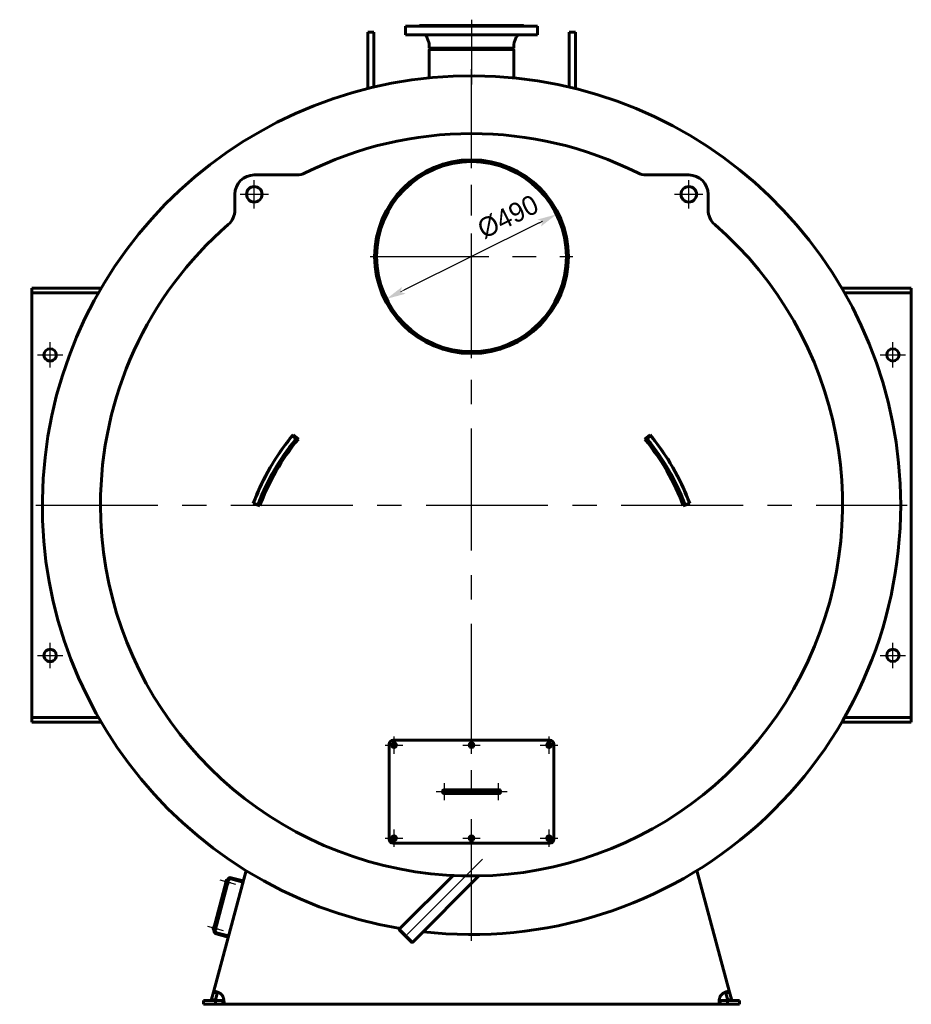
# Model space of a CAD drawing. Header units: millimetres. Extents: x 0 to 5196, y -193 to 841.
# Tile 5 of 6: x 3756 to 3986, y -126 to 128. Entities that reach past the tile are written whole.
import ezdxf

# ---------------------------------------------------------------- set-up
doc = ezdxf.new("R2010")
doc.units = ezdxf.units.MM
for name, pattern in [('CENTER_per1_scale0.163386', [8.3, 5.1875, -1.0375, 1.0375, -1.0375]), ('CENTER_per1_scale0.196850', [10, 6.25, -1.25, 1.25, -1.25]), ('CENTER_per1_scale0.236220', [12, 7.5, -1.5, 1.5, -1.5]), ('CENTER_per1_scale0.270697', [13.751396, 8.594623, -1.718925, 1.718925, -1.718925]), ('CENTER_per1_scale0.433071', [22, 13.75, -2.75, 2.75, -2.75]), ('CENTER_per1_scale0.629921', [32, 20, -4, 4, -4]), ('CENTER_per1_scale0.787402', [40, 25, -5, 5, -5]), ('CENTER_per2_scale0.862993', [43.840036, 27.400023, -5.480005, 5.480005, -5.480005]), ('CENTER_per2c_scale0.990963', [50.340909, 31.463068, -6.292614, 6.292614, -6.292614]), ('CENTER_per3_scale0.754593', [38.333333, 23.958333, -4.791667, 4.791667, -4.791667]), ('CENTER_per6_scale0.868930', [44.141667, 27.588542, -5.517708, 5.517708, -5.517708]), ('CENTER_pera_scale0.964567', [49, 30.625, -6.125, 6.125, -6.125])]:
    doc.linetypes.add(name, pattern=pattern)
doc.styles.add('TextStyle_1', font='T-FLEX Type A.TTF', dxfattribs={"height": 5})
doc.dimstyles.new('DIM_ST_3', dxfattribs={"dimtxt": 5, "dimasz": 5, "dimexe": 0, "dimexo": 0, "dimgap": 1.25, "dimtad": 1, "dimlfac": 10, "dimrnd": 0.01, "dimdsep": 46, "dimtxsty": 'TextStyle_1', "dimblk": 'Arrow_3_C7_Status', "dimcen": 0.09, "dimclrd": 7, "dimclre": 7, "dimclrt": 7, "dimazin": 0, "dimtfac": 1, "dimtdec": 0, "dimtmove": 0, "dimatfit": 0, "dimldrblk": 'NONE', "dimfxl": 1, "dimtvp": 1, "dimtolj": 1, "dimarcsym": 0})

# ---------------------------------------------------------------- blocks, each defined once
blk = doc.blocks.new('Arrow_3_C7_Status')
at = {"color": 7, "linetype": 'Continuous', "lineweight": 0}
blk.add_line((-1, 0), (-0.8, 0), dxfattribs=at)
at = {"color": 7}
blk.add_solid([(-1, -0.2), (0, 0), (-0.8, 0), (-1, 0.2)], dxfattribs=at)
blk = doc.blocks.new('*D12')
at = {"color": 7, "lineweight": -2}
blk.add_line((17.46, 75.28), (-17.46, 57.92), dxfattribs=at)
at = {"layer": 'Defpoints', "color": 0}
for p in [(21.94, 77.5), (-17.46, 57.92)]:
    blk.add_point(p, dxfattribs=at)
at = {"color": 7, "lineweight": -2, "xscale": 5, "yscale": 5, "zscale": 5}
for p, rotation in [((21.94, 77.5), 26.42717916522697), ((-21.94, 55.7), 206.427179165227)]:
    blk.add_blockref('Arrow_3_C7_Status', p, dxfattribs=dict(at, rotation=rotation))
at = {"color": 7, "insert": (9.42, 76.87), "char_height": 5, "attachment_point": 5, "rotation": 26.4272, "style": 'TextStyle_1'}
blk.add_mtext('\\A1;%%c490{\\H0.5x;\\S^ ;} ', dxfattribs=at)
blk = doc.blocks.new('_None')
blk = doc.blocks.new('Проекция_3')
at = {"color": 7, "linetype": 'CENTER_per1_scale0.433071', "lineweight": 25}
blk.add_line((0, 127.7167), (0, 122.1833), dxfattribs=at)
at = {"color": 7, "linetype": 'Continuous', "lineweight": 60}
for p, q in [((-26.8, 118.8411), (-26.8, 124.4805)), ((-25.2, 124.4805), (-26.8, 124.4805)), ((-25.2, 118.8411), (-25.2, 124.4805)), ((0, 126.05), (-17, 126.05)), ((-17, 126.05), (-17, 123.85)), ((0, 126.25), (-13.4, 126.25)), ((0, 126.25), (13.4, 126.25)), ((0, 126.05), (17, 126.05)), ((17, 123.85), (17, 126.05)), ((25.2, 118.8411), (25.2, 124.4805)), ((26.8, 124.4805), (25.2, 124.4805)), ((26.8, 118.8411), (26.8, 124.4805)), ((0, 123.85), (-17, 123.85)), ((-11.5114, 123.1899), (-11.0145, 121.8147)), ((0, 123.85), (17, 123.85)), ((11.0145, 121.8147), (11.5114, 123.1899)), ((-10.955, 121.4749), (-10.955, 120.3416)), ((0, 120.3416), (-10.955, 120.3416)), ((-10.955, 120.3416), (-10.575, 120.05)), ((-10.955, 120.05), (10.955, 120.05)), ((-10.955, 120.05), (-10.955, 112.7069)), ((0, 120.3416), (10.955, 120.3416)), ((10.575, 120.05), (10.955, 120.3416)), ((10.955, 120.3416), (10.955, 121.4749)), ((10.955, 112.7069), (10.955, 120.05)), ((-26.8, 109.9585), (-26.8, 118.8411)), ((-25.2, 110.3449), (-25.2, 118.8411)), ((25.2, 110.3449), (25.2, 118.8411)), ((26.8, 109.9585), (26.8, 118.8411)), ((-10.955, 112.7069), (-10.955, 112.7069)), ((10.955, 112.7069), (10.955, 112.7069)), ((-0.0021, 91.1), (-0.0022, 91.6)), ((0.0021, 91.1), (0.0022, 91.6)), ((-45.1395, 87.6721), (-56.0671, 87.6721)), ((56.0671, 87.6721), (45.1395, 87.6721)), ((-61.0671, 82.6721), (-61.0671, 78.6638)), ((61.0671, 78.6638), (61.0671, 82.6721)), ((-113.5, 58.5), (-112.3771, 58.5)), ((-113.5, 57.3), (-113.5, 58.5)), ((-95.5487, 58.5), (-112.3771, 58.5)), ((95.5487, 58.5), (112.3771, 58.5)), ((112.3771, 58.5), (113.5, 58.5)), ((113.5, 58.5), (113.5, 57.3)), ((-113.5, 56.1), (-113.5, 57.3)), ((-112.3771, 57.3), (-113.5, 57.3)), ((-113.5, -51.1), (-113.5, 56.1)), ((-96.242, 57.3), (-112.3771, 57.3)), ((96.242, 57.3), (112.3771, 57.3)), ((113.5, 57.3), (112.3771, 57.3)), ((113.5, 56.1), (113.5, 57.3)), ((113.5, 56.1), (113.5, -51.1)), ((-45.2762, 19.6417), (-46.2002, 20.4073)), ((-44.6883, 19.5103), (-46.0704, 20.6635)), ((46.0704, 20.6635), (44.6883, 19.5103)), ((45.2762, 19.6417), (46.2002, 20.4073)), ((-56.3239, 2.9039), (-54.6342, 2.2836)), ((-55.1285, 2.577), (-56.2536, 2.9944)), ((54.6342, 2.2836), (56.3239, 2.9039)), ((55.1285, 2.577), (56.2536, 2.9944)), ((-113.5, -51.1), (-113.5, -52.3)), ((-113.5, -52.3), (-112.3771, -52.3)), ((-113.5, -53.5), (-113.5, -52.3)), ((-96.242, -52.3), (-112.3771, -52.3)), ((96.242, -52.3), (112.3771, -52.3)), ((112.3771, -52.3), (113.5, -52.3)), ((113.5, -51.1), (113.5, -52.3)), ((113.5, -52.3), (113.5, -53.5)), ((-112.3771, -53.5), (-113.5, -53.5)), ((-95.5487, -53.5), (-112.3771, -53.5)), ((95.5487, -53.5), (112.3771, -53.5)), ((113.5, -53.5), (112.3771, -53.5)), ((-20.25, -58.15), (20.25, -58.15)), ((-21.25, -83.65), (-21.25, -59.15)), ((21.25, -59.15), (21.25, -83.65)), ((-5.75, -70.9), (-7, -70.9)), ((5.75, -70.9), (-5.75, -70.9)), ((7, -70.9), (5.75, -70.9)), ((-7, -71.9), (-5.75, -71.9)), ((-5.75, -71.9), (5.75, -71.9)), ((5.75, -71.9), (7, -71.9)), ((20.25, -84.65), (-20.25, -84.65)), ((-66.5901, -123.0855), (-58.1889, -91.7317)), ((-62.0794, -93.8872), (-58.9884, -94.7155)), ((-62.0017, -93.5975), (-58.9107, -94.4257)), ((-4.775, -93.0309), (-18.6323, -106.8882)), ((-15.2382, -110.2823), (1.9132, -93.1309)), ((58.1889, -91.7317), (66.5901, -123.0855)), ((-63.2006, -94.208), (-66.617, -106.9582)), ((-66.4497, -107.1066), (-62.9815, -94.1631)), ((-66.4238, -107.01), (-63.0074, -94.2597)), ((-66.1599, -107.1842), (-62.6917, -94.2408)), ((-63.4596, -94.827), (-63.3224, -94.3151)), ((-63.4172, -94.9005), (-63.3882, -94.9083)), ((-63.22, -94.2804), (-63.249, -94.2727)), ((-63.0074, -94.2597), (-63.2006, -94.208)), ((-62.8625, -94.8783), (-62.5728, -94.9559)), ((-62.4899, -94.6469), (-62.7797, -94.5692)), ((-62.5728, -94.9559), (-62.4899, -94.6469)), ((-66.669, -106.8045), (-66.5318, -106.2926)), ((-66.4293, -106.2579), (-66.4583, -106.2501)), ((-65.6993, -106.6243), (-65.9891, -106.5467)), ((-65.7821, -106.9334), (-65.6993, -106.6243)), ((-66.6266, -106.878), (-66.5976, -106.8858)), ((-66.4238, -107.01), (-66.617, -106.9582)), ((-66.0719, -106.8558), (-65.7821, -106.9334)), ((-62.793, -108.9146), (-65.884, -108.0863)), ((-62.7154, -108.6248), (-65.8063, -107.7966)), ((-15.2382, -110.2823), (-18.6323, -106.8882)), ((-18.6323, -106.8882), (-18.6323, -107.0791)), ((-18.6323, -107.0791), (-15.4291, -110.2823)), ((-15.4291, -110.2823), (-15.2382, -110.2823)), ((-67.0749, -124.8946), (-66.5901, -123.0855)), ((-65.6242, -123.3443), (-66.5901, -123.0855)), ((-66.1089, -125.1534), (-65.6242, -123.3443)), ((-65.6207, -123.3312), (-65.6242, -123.3443)), ((65.6242, -123.3443), (66.5901, -123.0855)), ((65.6242, -123.3443), (66.1089, -125.1534)), ((66.5901, -123.0855), (67.0749, -124.8946)), ((-69.15, -125.25), (-66.0348, -125.25)), ((-69.15, -126.25), (-69.15, -125.25)), ((-69.15, -126.25), (-66.0348, -126.25)), ((-66.1089, -125.1534), (-67.0749, -124.8946)), ((-66.0348, -125.25), (-64.1619, -125.25)), ((-66.0348, -125.25), (-66.0348, -126.25)), ((-66.0348, -126.25), (-64.1619, -126.25)), ((-64.1619, -125.25), (-64.1619, -126.25)), ((64.1619, -126.25), (-64.1619, -126.25)), ((64.1619, -125.25), (66.0348, -125.25)), ((64.1619, -125.25), (64.1619, -126.25)), ((64.1619, -126.25), (66.0348, -126.25)), ((69.15, -125.25), (66.0348, -125.25)), ((66.0348, -125.25), (66.0348, -126.25)), ((69.15, -126.25), (66.0348, -126.25)), ((66.1089, -125.1534), (67.0749, -124.8946)), ((69.15, -125.25), (69.15, -126.25))]:
    blk.add_line(p, q, dxfattribs=at)
at = {"color": 7, "linetype": 'CENTER_per1_scale0.270697', "lineweight": 25}
blk.add_line((0, 124.8565), (0, 120.148), dxfattribs=at)
at = {"color": 7, "linetype": 'CENTER_per2_scale0.862993', "lineweight": 25}
blk.add_line((0, 123.1415), (0, 111.0402), dxfattribs=at)
at = {"color": 7, "linetype": 'CENTER_per2c_scale0.990963', "lineweight": 25}
for p, q in [((0, -109.9167), (0, 114.9167)), ((-112.4167, 2.5), (112.4167, 2.5))]:
    blk.add_line(p, q, dxfattribs=at)
at = {"color": 7, "linetype": 'CENTER_pera_scale0.964567', "lineweight": 25}
for p, q in [((0, 40.4333), (0, 92.7667)), ((-26.1667, 66.6), (26.1667, 66.6))]:
    blk.add_line(p, q, dxfattribs=at)
at = {"color": 7, "linetype": 'CENTER_per1_scale0.787402', "lineweight": 25}
for p, q in [((-56.0671, 79.0054), (-56.0671, 86.3388)), ((56.0671, 79.0054), (56.0671, 86.3388)), ((-59.7338, 82.6721), (-52.4004, 82.6721)), ((52.4004, 82.6721), (59.7338, 82.6721))]:
    blk.add_line(p, q, dxfattribs=at)
at = {"color": 7, "linetype": 'CENTER_per1_scale0.629921', "lineweight": 25}
for p, q in [((-108.75, 37.9833), (-108.75, 44.5167)), ((108.75, 37.9833), (108.75, 44.5167)), ((-112.0167, 41.25), (-105.4833, 41.25)), ((105.4833, 41.25), (112.0167, 41.25)), ((-108.75, -39.5167), (-108.75, -32.9833)), ((108.75, -39.5167), (108.75, -32.9833)), ((-112.0167, -36.25), (-105.4833, -36.25)), ((105.4833, -36.25), (112.0167, -36.25))]:
    blk.add_line(p, q, dxfattribs=at)
at = {"color": 7, "linetype": 'CENTER_per1_scale0.236220', "lineweight": 25}
for p, q in [((-20, -61.6667), (-20, -57.1333)), ((0, -61.6667), (0, -57.1333)), ((20, -61.6667), (20, -57.1333)), ((-22.2667, -59.4), (-17.7333, -59.4)), ((-2.2667, -59.4), (2.2667, -59.4)), ((17.7333, -59.4), (22.2667, -59.4)), ((-20, -85.6667), (-20, -81.1333)), ((0, -85.6667), (0, -81.1333)), ((20, -85.6667), (20, -81.1333)), ((-22.2667, -83.4), (-17.7333, -83.4)), ((-2.2667, -83.4), (2.2667, -83.4)), ((17.7333, -83.4), (22.2667, -83.4))]:
    blk.add_line(p, q, dxfattribs=at)
at = {"color": 7, "linetype": 'CENTER_per1_scale0.196850', "lineweight": 25}
for p, q in [((-7, -73.5667), (-7, -69.2333)), ((7, -73.5667), (7, -69.2333)), ((-9.1667, -71.4), (-4.8333, -71.4)), ((4.8333, -71.4), (9.1667, -71.4))]:
    blk.add_line(p, q, dxfattribs=at)
at = {"color": 7, "linetype": 'CENTER_per3_scale0.754593', "lineweight": 25}
blk.add_line((-7.4167, -71.4), (7.4167, -71.4), dxfattribs=at)
at = {"color": 7, "linetype": 'CENTER_per6_scale0.868930', "lineweight": 25}
blk.add_line((2.8756, -88.7744), (-18.2092, -109.8592), dxfattribs=at)
at = {"color": 7, "linetype": 'CENTER_per1_scale0.163386', "lineweight": 25}
for p, q in [((-64.943, -94.1552), (-60.9215, -95.2328)), ((-68.1523, -106.1327), (-64.1308, -107.2102))]:
    blk.add_line(p, q, dxfattribs=at)
at = {"color": 7, "lineweight": 60, "flags": 128}
for points in [[(-64.6583, -123.6031), (-64.734, -123.5478), (-64.811, -123.4943), (-64.8888, -123.4429), (-64.9691, -123.3923), (-65.0498, -123.3438), (-65.1306, -123.2976), (-65.2209, -123.2485), (-65.3107, -123.2023), (-65.3997, -123.1591), (-65.4902, -123.1178), (-65.5791, -123.0797), (-65.666, -123.045), (-65.7447, -123.0159), (-65.8211, -122.9899), (-65.8949, -122.9671), (-65.968, -122.9469), (-66.0379, -122.9302), (-66.1043, -122.9171), (-66.1642, -122.908), (-66.2206, -122.9021), (-66.2733, -122.8997), (-66.3236, -122.9007), (-66.3698, -122.9055), (-66.4119, -122.9139), (-66.449, -122.9257), (-66.482, -122.9412), (-66.511, -122.9603), (-66.5364, -122.9837), (-66.5577, -123.011), (-66.5747, -123.042), (-66.5832, -123.063), (-66.5901, -123.0855)], [(-66.2783, -122.8998), (-66.281, -122.8997), (-66.2811, -122.8997)], [(-65.4579, -123.1324), (-65.4834, -123.1424), (-65.5107, -123.1582), (-65.5357, -123.1783), (-65.5579, -123.2023), (-65.5785, -123.2319), (-65.5962, -123.2653), (-65.6115, -123.3031), (-65.6242, -123.3443)], [(-64.1619, -126.25), (-64.1234, -126.2475), (-64.0876, -126.2398), (-64.0546, -126.227), (-64.0235, -126.2082), (-63.9952, -126.1836), (-63.9698, -126.1534), (-63.948, -126.1187), (-63.9288, -126.0786), (-63.9122, -126.0333), (-63.8978, -125.9812), (-63.8861, -125.9237), (-63.8773, -125.8611), (-63.8714, -125.7983), (-63.868, -125.7314), (-63.8669, -125.6607), (-63.8683, -125.5839), (-63.8722, -125.5034), (-63.8786, -125.4196), (-63.8871, -125.3364), (-63.8979, -125.2506), (-63.911, -125.1625), (-63.9269, -125.0699), (-63.9454, -124.9754), (-63.9663, -124.8796), (-63.9911, -124.777), (-64.0188, -124.6735), (-64.0493, -124.5697), (-64.0837, -124.4626), (-64.1213, -124.3558), (-64.1619, -124.25)], [(64.1619, -124.25), (64.1234, -124.3502), (64.0876, -124.4512), (64.0546, -124.5526), (64.0235, -124.6569), (63.9952, -124.761), (63.9698, -124.8642), (63.948, -124.9628), (63.9288, -125.0601), (63.9122, -125.1554), (63.8978, -125.2514), (63.8861, -125.3448), (63.8773, -125.4351), (63.8714, -125.5159), (63.868, -125.5936), (63.8669, -125.6677), (63.8683, -125.7402), (63.8722, -125.8085), (63.8786, -125.8723), (63.8871, -125.9292), (63.8979, -125.9817), (63.911, -126.0297), (63.9269, -126.0742), (63.9454, -126.1138), (63.9663, -126.1483), (63.9911, -126.1793), (64.0188, -126.2046), (64.0493, -126.2243), (64.0837, -126.2387), (64.1213, -126.2472), (64.1619, -126.25)], [(66.5901, -123.0855), (66.5777, -123.0489), (66.5611, -123.0163), (66.5401, -122.9878), (66.5139, -122.9626), (66.4829, -122.9417), (66.4471, -122.925), (66.4079, -122.9129), (66.3642, -122.9047), (66.3162, -122.9003), (66.2621, -122.8999), (66.2036, -122.9036), (66.1408, -122.9112), (66.0787, -122.9218), (66.0132, -122.9358), (65.9445, -122.9531), (65.8707, -122.9743), (65.794, -122.9989), (65.7147, -123.0268), (65.6365, -123.0565), (65.5564, -123.0892), (65.4748, -123.1246), (65.3894, -123.164), (65.3029, -123.2062), (65.2157, -123.2512), (65.1231, -123.3018), (65.0303, -123.3553), (64.9379, -123.4116), (64.8434, -123.4726), (64.75, -123.5365), (64.6583, -123.6031)], [(65.6242, -123.3443), (65.61, -123.2988), (65.5926, -123.2576), (65.571, -123.2202), (65.5455, -123.1881), (65.5164, -123.1623), (65.483, -123.1422), (65.4584, -123.1323)], [(-64.1619, -125.25), (-64.1143, -125.248), (-64.07, -125.2419), (-64.0283, -125.2308), (-63.9907, -125.2144), (-63.9582, -125.193), (-63.9302, -125.166), (-63.9141, -125.1445)], [(63.9142, -125.1442), (63.9304, -125.1663), (63.9527, -125.1885), (63.9787, -125.2075), (64.0076, -125.2227), (64.0415, -125.235), (64.0784, -125.2434), (64.1188, -125.2484), (64.1619, -125.25)]]:
    blk.add_lwpolyline(points, dxfattribs=at)
at = {"color": 7, "linetype": 'Continuous', "lineweight": 60}
for centre, radius in [((0, 66.6), 24.5), ((-56.0671, 82.6721), 2), ((56.0671, 82.6721), 2), ((108.75, 41.25), 1.6), ((108.75, -36.25), 1.6), ((-20, -59.4), 0.5), ((0, -59.4), 0.5), ((20, -59.4), 0.5), ((-20, -83.4), 0.5), ((0, -83.4), 0.5), ((20, -83.4), 0.5)]:
    blk.add_circle(centre, radius, dxfattribs=at)
for centre, radius, start, end in [((-13.6, 126.25), 0.2, 270, 0.000005), ((13.6, 126.25), 0.2, 179.999995, 270), ((-12.4519, 122.85), 1, 19.868013, 90), ((12.4519, 122.85), 1, 90, 160.131987), ((-11.955, 121.4749), 1, 0, 19.868013), ((11.955, 121.4749), 1, 160.131987, 180), ((0, 2.5), 110.75, 360, 260.411878), ((0, 2.6), 95.75, 63.382317, 116.617683), ((0, 66.6), 25, 180, 89.995), ((0, 66.6), 25, 90.005, 179.999999), ((0, 66.6), 24.5, 90.005, 180), ((0, 66.6), 24.5, 180, 89.995), ((-56.0671, 82.6721), 5, 90, 180), ((-45.1395, 92.6721), 5, 270, 296.617683), ((45.1395, 92.6721), 5, 243.382317, 270), ((56.0671, 82.6721), 5, 0, 90), ((-66.0671, 78.6638), 5, 310.976757, 359.999994), ((66.0671, 78.6638), 5, 179.999996, 229.023243), ((0, 2.6), 95.75, 180, 49.023243), ((0, 2.6), 95.75, 130.976757, 179.999999), ((-108.75, 41.25), 1.6, 0.000005, 180), ((-108.75, 41.25), 1.6, 180, 0.000005), ((0, -17.775), 60, 140.160352, 159.839648), ((0, -17.875), 60, 140.354246, 140.836534), ((0, -17.775), 60, 20.160352, 39.839648), ((0, -17.875), 60, 39.163466, 39.645754), ((0, -17.875), 60, 140.836534, 159.163466), ((0, -17.875), 58.8, 140.836534, 159.163466), ((0, -17.775), 58.2, 140.160352, 159.839648), ((0, -17.875), 58.8, 140.354246, 140.836534), ((0, -17.775), 58.2, 20.160352, 39.839648), ((0, -17.875), 58.8, 39.163466, 39.645754), ((0, -17.875), 58.8, 20.836534, 39.163466), ((0, -17.875), 60, 20.836534, 39.163466), ((0, -17.875), 60, 159.163466, 159.645754), ((0, -17.875), 58.8, 159.163466, 159.645754), ((0, -17.875), 58.8, 20.354246, 20.836534), ((0, -17.875), 60, 20.354246, 20.836534), ((0, 2.5), 110.75, 263.520236, 360), ((-108.75, -36.25), 1.6, 0.000005, 180), ((-108.75, -36.25), 1.6, 180, 0.000005), ((-20.25, -59.15), 1, 90, 179.999995), ((20.25, -59.15), 1, 0.000005, 90), ((-20, -59.4), 0.6, 270, 179.999995), ((-20, -59.4), 0.6, 179.999995, 270), ((0, -59.4), 0.6, 270, 180), ((0, -59.4), 0.6, 180, 270), ((20, -59.4), 0.6, 270, 180), ((20, -59.4), 0.6, 180, 270), ((-7, -71.4), 0.5, 90, 180), ((7, -71.4), 0.5, 0, 90), ((-7, -71.4), 0.5, 180, 270), ((7, -71.4), 0.5, 270, 0), ((-20.25, -83.65), 1, 179.999995, 270), ((-20, -83.4), 0.6, 270, 179.999992), ((-20, -83.4), 0.6, 179.999992, 270), ((0, -83.4), 0.6, 270, 180), ((0, -83.4), 0.6, 180, 270), ((20, -83.4), 0.6, 270, 180), ((20, -83.4), 0.6, 180, 270), ((20.25, -83.65), 1, 270, 0.000005), ((-62.2088, -94.3702), 0.8, 75, 165), ((-62.2088, -94.3702), 0.5, 75, 165), ((-63.4017, -94.8425), 0.06, 165, 255), ((-63.2645, -94.3306), 0.06, 75, 165), ((-66.4738, -106.3081), 0.06, 75, 165), ((-66.611, -106.82), 0.06, 165, 255), ((-65.6769, -107.3136), 0.8, 165, 255), ((-65.6769, -107.3136), 0.5, 165, 255), ((-66.3127, -123.8853), 0.9861, 88.165515, 88.346531), ((-66.3669, -125.4281), 2.5, 28.114746, 46.885254), ((66.3669, -125.4281), 2.5, 133.114746, 151.885254)]:
    blk.add_arc(centre, radius, start, end, dxfattribs=at)
dim = blk.add_diameter_dim_2p(p1=(-21.9398, 55.696), p2=(21.9398, 77.504), text='<>{\\H0.5x;\\S^ ;} ', dimstyle='DIM_ST_3')
dim.commit()
dim.dimension.update_dxf_attribs({"geometry": '*D12', "text_midpoint": (11.0937, 73.5094), "dimtype": 163})

msp = doc.modelspace()

# ---------------------------------------------------------------- block references
msp.add_blockref('Проекция_3', (3872.61, 0))

doc.saveas('drawing.dxf')
